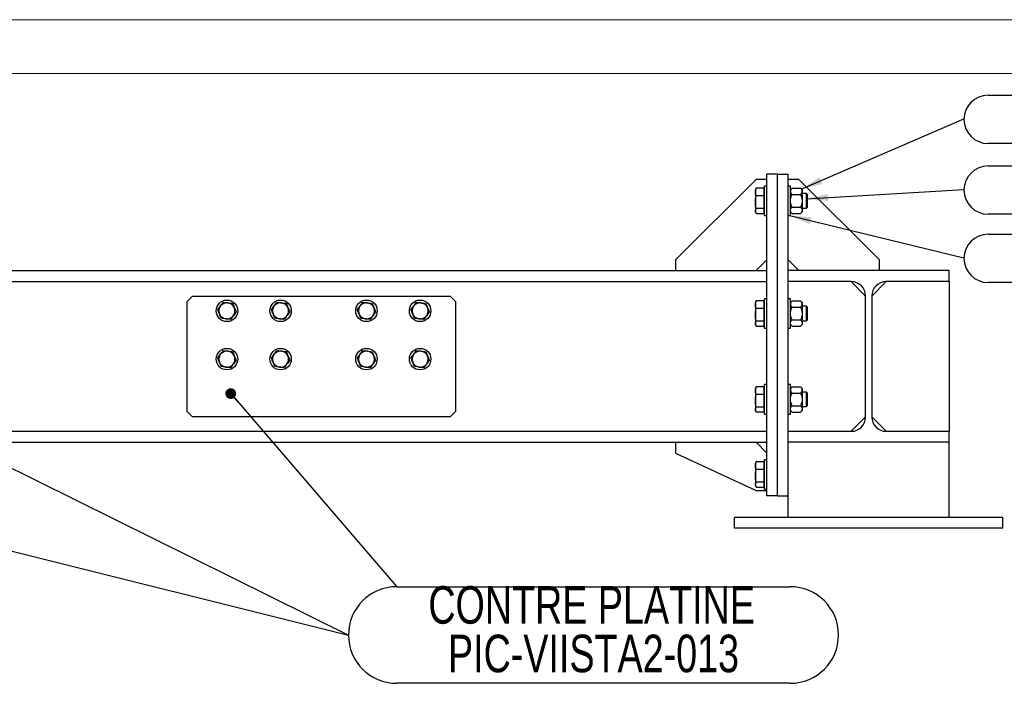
# Model space of a CAD drawing. Header units: millimetres. Extents: x 0 to 841, y 0 to 594.
# Tile 44 of 95: x 429 to 520, y 532 to 594. Entities that reach past the tile are written whole.
import ezdxf

# ---------------------------------------------------------------- set-up
doc = ezdxf.new("R2010")
doc.units = ezdxf.units.MM
doc.layers.add('NOTES', color=6, linetype='Continuous')
doc.layers.add('TRAIT-FORT', color=4, linetype='Continuous', lineweight=25)
doc.styles.add('SLDTEXTSTYLE0', font='TXT', dxfattribs={"width": 0.75})
doc.styles.add('SLDTEXTSTYLE8', font='TXT', dxfattribs={"width": 0.6875})
doc.dimstyles.new('SLDDIMSTYLE1', dxfattribs={"dimtxt": 0.18, "dimasz": 1, "dimexe": 0, "dimexo": 0.0625, "dimgap": 0, "dimtad": 0, "dimtih": 1, "dimtoh": 1, "dimdec": 0, "dimrnd": 1e-09, "dimzin": 0, "dimdsep": 46, "dimtxsty": 'Standard', "dimblk1": 'DOT', "dimblk2": 'DOT', "dimsah": 1, "dimcen": 0.09, "dimadec": 0, "dimazin": 0, "dimtfac": 1, "dimtdec": 0, "dimtofl": 0, "dimtmove": 0, "dimatfit": 3, "dimldrblk": 'DOT', "dimfxl": 1, "dimfrac": 2, "dimtolj": 1, "dimtzin": 0, "dimarcsym": 0})
doc.dimstyles.new('SLDDIMSTYLE2', dxfattribs={"dimtxt": 0.18, "dimasz": 2, "dimexe": 0, "dimexo": 0.0625, "dimgap": 0, "dimtad": 0, "dimtih": 1, "dimtoh": 1, "dimdec": 0, "dimrnd": 1e-09, "dimzin": 0, "dimdsep": 46, "dimtxsty": 'Standard', "dimsah": 1, "dimcen": 0.09, "dimadec": 0, "dimazin": 0, "dimtfac": 2, "dimtdec": 0, "dimtofl": 0, "dimtmove": 0, "dimatfit": 3, "dimfxl": 1, "dimfrac": 2, "dimtolj": 1, "dimtzin": 0, "dimarcsym": 0})

# ---------------------------------------------------------------- blocks, each defined once
blk = doc.blocks.new('SW_NOTE_13')
at = {"layer": 'NOTES', "color": 0}
for p, q in [((0, 0), (36.663, 0)), ((36.663, -9.001), (0, -9.001))]:
    blk.add_line(p, q, dxfattribs=at)
for centre, start, end in [((0, -4.501), 90, 270), ((36.663, -4.501), 270, 90)]:
    blk.add_arc(centre, 4.501, start, end, dxfattribs=at)
at = {"layer": 'NOTES', "color": 0, "char_height": 3.5, "attachment_point": 2, "style": 'SLDTEXTSTYLE0'}
for s, insert in [('CONTRE PLATINE', (18.159, 0.056)), ('PIC-VIISTA2-013', (18.337, -4.47))]:
    blk.add_mtext(s, dxfattribs=dict(at, insert=insert))
blk = doc.blocks.new('_Dot')
at = {"color": 0, "linetype": 'ByBlock', "lineweight": -2}
blk.add_line((-0.5, 0), (-1, 0), dxfattribs=at)
at = {"color": 0, "linetype": 'ByBlock', "const_width": 0.5}
blk.add_lwpolyline([(-0.25, 0, 1), (0.25, 0, 1)], format="xyb", close=True, dxfattribs=at)
blk = doc.blocks.new('SW_NOTE_16')
at = {"layer": 'NOTES', "color": 0}
for p, q in [((2.25, 2.21), (34.523, 2.21)), ((34.523, -2.29), (2.25, -2.29))]:
    blk.add_line(p, q, dxfattribs=at)
for centre, start, end in [((2.25, -0.04), 90, 270), ((34.523, -0.04), 270, 90)]:
    blk.add_arc(centre, 2.25, start, end, dxfattribs=at)
at = {"layer": 'NOTES', "color": 0, "insert": (18.313, 2.045), "char_height": 3.5, "attachment_point": 2, "style": 'SLDTEXTSTYLE8'}
blk.add_mtext('ECROU H M 27', dxfattribs=at)
blk = doc.blocks.new('SW_NOTE_17')
at = {"layer": 'NOTES', "color": 0}
for p, q in [((2.25, 2.21), (36.608, 2.21)), ((36.608, -2.29), (2.25, -2.29))]:
    blk.add_line(p, q, dxfattribs=at)
for centre, start, end in [((2.25, -0.04), 90, 270), ((36.608, -0.04), 270, 90)]:
    blk.add_arc(centre, 2.25, start, end, dxfattribs=at)
at = {"layer": 'NOTES', "color": 0, "insert": (19.243, 2.04), "char_height": 3.5, "attachment_point": 2, "style": 'SLDTEXTSTYLE0'}
blk.add_mtext('RONDELLE M 27', dxfattribs=at)
blk = doc.blocks.new('SW_NOTE_18')
at = {"layer": 'NOTES', "color": 0}
for p, q in [((2.25, 2.21), (32.327, 2.21)), ((32.327, -2.29), (2.25, -2.29))]:
    blk.add_line(p, q, dxfattribs=at)
for centre, start, end in [((2.25, -0.04), 90, 270), ((32.327, -0.04), 270, 90)]:
    blk.add_arc(centre, 2.25, start, end, dxfattribs=at)
at = {"layer": 'NOTES', "color": 0, "insert": (17.329, 2.01), "char_height": 3.5, "attachment_point": 2, "style": 'SLDTEXTSTYLE0'}
blk.add_mtext('VIS H M27x80', dxfattribs=at)

msp = doc.modelspace()

# ---------------------------------------------------------------- linework, layer by layer
at = {"color": 7, "linetype": 'Continuous', "lineweight": 18}
for p, q in [((841, 594), (0, 594)), ((836, 589), (5, 589))]:
    msp.add_line(p, q, dxfattribs=at)
at = {"layer": 'TRAIT-FORT', "color": 4, "linetype": 'Continuous', "lineweight": 25}
for p, q in [((497.308, 579.12), (489.808, 571.62)), ((498.308, 579.12), (497.308, 579.12)), ((499.308, 579.62), (498.308, 579.62)), ((498.308, 549.62), (498.308, 579.62)), ((499.308, 579.62), (500.308, 579.62)), ((499.308, 549.62), (499.308, 579.62)), ((500.308, 570.62), (500.308, 579.62)), ((501.308, 579.12), (500.308, 579.12)), ((508.808, 571.62), (501.308, 579.12)), ((497.289, 578.23), (497.258, 578.145)), ((497.258, 578.145), (497.258, 577.934)), ((497.315, 578.294), (497.291, 578.229)), ((498.068, 578.294), (497.315, 578.294)), ((498.068, 577.574), (498.068, 578.294)), ((498.108, 578.07), (498.068, 578.07)), ((498.308, 578.495), (498.108, 578.495)), ((498.108, 575.745), (498.108, 578.495)), ((500.508, 578.495), (500.308, 578.495)), ((500.508, 575.745), (500.508, 578.495)), ((500.666, 578.304), (500.508, 578.145)), ((500.666, 578.304), (501.449, 578.304)), ((501.608, 578.145), (501.449, 578.304)), ((501.608, 578.145), (501.608, 578.008)), ((501.608, 578.008), (501.608, 577.12)), ((497.258, 577.934), (497.258, 576.987)), ((498.068, 577.574), (497.315, 577.574)), ((498.068, 576.4), (498.068, 577.574)), ((500.666, 577.712), (501.449, 577.712)), ((502.016, 577.795), (501.608, 577.795)), ((501.608, 577.12), (501.608, 576.232)), ((502.108, 577.703), (502.016, 577.795)), ((502.016, 577.379), (502.016, 577.795)), ((502.016, 576.445), (502.016, 577.379)), ((502.108, 576.537), (502.108, 577.703)), ((497.258, 576.987), (497.258, 576.173)), ((497.258, 576.173), (497.258, 576.095)), ((498.068, 576.4), (497.315, 576.4)), ((498.068, 575.947), (498.068, 576.4)), ((498.068, 576.17), (498.108, 576.17)), ((500.666, 576.528), (501.449, 576.528)), ((501.608, 576.445), (502.016, 576.445)), ((501.608, 576.232), (501.608, 576.095)), ((502.016, 576.445), (502.108, 576.537)), ((497.258, 576.095), (497.289, 576.011)), ((497.315, 575.947), (498.068, 575.947)), ((498.108, 575.745), (498.308, 575.745)), ((500.308, 575.745), (500.508, 575.745)), ((500.508, 576.095), (500.666, 575.937)), ((500.666, 575.937), (501.449, 575.937)), ((501.449, 575.937), (501.608, 576.095)), ((489.808, 571.62), (489.808, 570.62)), ((497.308, 570.62), (498.308, 571.62)), ((500.308, 571.62), (501.308, 570.62)), ((508.808, 570.62), (508.808, 571.62)), ((338.308, 570.62), (498.308, 570.62)), ((500.308, 569.595), (500.308, 570.62)), ((515.308, 570.62), (500.308, 570.62)), ((515.308, 569.595), (515.308, 570.62)), ((338.308, 569.595), (498.308, 569.595)), ((506.17, 569.595), (500.308, 569.595)), ((500.308, 555.645), (500.308, 569.595)), ((507.52, 568.245), (506.17, 569.595)), ((508.095, 568.245), (509.445, 569.595)), ((515.308, 569.595), (509.445, 569.595)), ((515.308, 569.595), (515.308, 555.645)), ((444.808, 568.245), (444.308, 567.745)), ((444.808, 568.245), (468.808, 568.245)), ((469.308, 567.745), (468.808, 568.245)), ((498.308, 567.995), (498.108, 567.995)), ((498.108, 565.245), (498.108, 567.995)), ((500.508, 567.995), (500.308, 567.995)), ((500.508, 565.245), (500.508, 567.995)), ((507.52, 556.995), (507.52, 568.245)), ((508.095, 568.245), (508.095, 556.995)), ((444.308, 557.495), (444.308, 567.745)), ((469.308, 567.745), (469.308, 557.495)), ((497.289, 567.73), (497.258, 567.645)), ((497.258, 567.645), (497.258, 567.434)), ((497.258, 567.434), (497.258, 566.487)), ((497.315, 567.794), (497.291, 567.729)), ((498.068, 567.794), (497.315, 567.794)), ((498.068, 567.074), (497.315, 567.074)), ((498.068, 567.074), (498.068, 567.794)), ((498.108, 567.57), (498.068, 567.57)), ((498.068, 565.9), (498.068, 567.074)), ((500.666, 567.804), (500.508, 567.645)), ((500.666, 567.804), (501.449, 567.804)), ((500.666, 567.212), (501.449, 567.212)), ((501.608, 567.645), (501.449, 567.804)), ((501.608, 567.645), (501.608, 567.508)), ((501.608, 567.508), (501.608, 566.62)), ((502.016, 567.295), (501.608, 567.295)), ((502.108, 567.203), (502.016, 567.295)), ((502.016, 566.879), (502.016, 567.295)), ((502.108, 566.037), (502.108, 567.203)), ((497.258, 566.487), (497.258, 565.673)), ((501.608, 566.62), (501.608, 565.732)), ((502.016, 565.945), (502.016, 566.879)), ((497.258, 565.673), (497.258, 565.595)), ((497.258, 565.595), (497.289, 565.511)), ((498.068, 565.9), (497.315, 565.9)), ((497.315, 565.447), (498.068, 565.447)), ((498.068, 565.447), (498.068, 565.9)), ((498.068, 565.67), (498.108, 565.67)), ((498.108, 565.245), (498.308, 565.245)), ((500.308, 565.245), (500.508, 565.245)), ((500.508, 565.595), (500.666, 565.437)), ((500.666, 566.028), (501.449, 566.028)), ((500.666, 565.437), (501.449, 565.437)), ((501.449, 565.437), (501.608, 565.595)), ((501.608, 565.945), (502.016, 565.945)), ((501.608, 565.732), (501.608, 565.595)), ((502.016, 565.945), (502.108, 566.037)), ((497.289, 559.73), (497.258, 559.645)), ((497.258, 559.645), (497.258, 559.434)), ((497.315, 559.794), (497.291, 559.729)), ((498.068, 559.794), (497.315, 559.794)), ((498.068, 559.074), (498.068, 559.794)), ((498.308, 559.995), (498.108, 559.995)), ((498.108, 557.245), (498.108, 559.995)), ((500.508, 559.995), (500.308, 559.995)), ((500.508, 557.245), (500.508, 559.995)), ((500.666, 559.804), (500.508, 559.645)), ((500.666, 559.804), (501.449, 559.804)), ((501.608, 559.645), (501.449, 559.804)), ((501.608, 559.645), (501.608, 559.508)), ((497.258, 559.434), (497.258, 558.487)), ((498.068, 559.074), (497.315, 559.074)), ((498.108, 559.57), (498.068, 559.57)), ((498.068, 557.9), (498.068, 559.074)), ((500.666, 559.212), (501.449, 559.212)), ((501.608, 559.508), (501.608, 558.62)), ((502.016, 559.295), (501.608, 559.295)), ((502.108, 559.203), (502.016, 559.295)), ((502.016, 558.879), (502.016, 559.295)), ((502.016, 557.945), (502.016, 558.879)), ((502.108, 558.037), (502.108, 559.203)), ((497.258, 558.487), (497.258, 557.673)), ((498.068, 557.9), (497.315, 557.9)), ((498.068, 557.447), (498.068, 557.9)), ((500.666, 558.028), (501.449, 558.028)), ((501.608, 558.62), (501.608, 557.732)), ((501.608, 557.945), (502.016, 557.945)), ((502.016, 557.945), (502.108, 558.037)), ((444.308, 557.495), (444.808, 556.995)), ((468.808, 556.995), (444.808, 556.995)), ((468.808, 556.995), (469.308, 557.495)), ((497.258, 557.673), (497.258, 557.595)), ((497.258, 557.595), (497.289, 557.511)), ((497.315, 557.447), (498.068, 557.447)), ((498.068, 557.67), (498.108, 557.67)), ((498.108, 557.245), (498.308, 557.245)), ((500.308, 557.245), (500.508, 557.245)), ((500.508, 557.595), (500.666, 557.437)), ((500.666, 557.437), (501.449, 557.437)), ((501.449, 557.437), (501.608, 557.595)), ((501.608, 557.732), (501.608, 557.595)), ((506.17, 555.645), (507.52, 556.995)), ((509.445, 555.645), (508.095, 556.995)), ((338.308, 555.645), (498.308, 555.645)), ((500.308, 554.62), (500.308, 555.645)), ((500.308, 555.645), (506.17, 555.645)), ((509.445, 555.645), (515.308, 555.645)), ((515.308, 554.62), (515.308, 555.645)), ((338.308, 554.62), (498.308, 554.62)), ((489.808, 554.62), (489.808, 553.62)), ((498.308, 553.62), (497.308, 554.62)), ((515.308, 554.62), (500.308, 554.62)), ((500.308, 549.62), (500.308, 554.62)), ((515.308, 547.62), (515.308, 554.62)), ((489.808, 553.62), (497.308, 550.12)), ((497.289, 552.73), (497.258, 552.645)), ((497.258, 552.645), (497.258, 552.434)), ((497.258, 552.434), (497.258, 551.487)), ((497.315, 552.794), (497.291, 552.729)), ((498.068, 552.794), (497.315, 552.794)), ((498.068, 552.074), (498.068, 552.794)), ((498.108, 552.57), (498.068, 552.57)), ((498.308, 552.995), (498.108, 552.995)), ((498.108, 550.245), (498.108, 552.995)), ((497.258, 551.487), (497.258, 550.673)), ((498.068, 552.074), (497.315, 552.074)), ((498.068, 550.9), (498.068, 552.074)), ((497.258, 550.673), (497.258, 550.595)), ((497.258, 550.595), (497.289, 550.511)), ((498.068, 550.9), (497.315, 550.9)), ((498.068, 550.447), (498.068, 550.9)), ((498.068, 550.67), (498.108, 550.67)), ((497.308, 550.12), (498.308, 550.12)), ((497.315, 550.447), (498.068, 550.447)), ((498.108, 550.245), (498.308, 550.245)), ((499.308, 549.62), (498.308, 549.62)), ((499.308, 549.62), (500.308, 549.62)), ((500.308, 547.62), (500.308, 549.62)), ((495.308, 546.62), (495.308, 547.62)), ((520.308, 547.62), (495.308, 547.62)), ((520.308, 546.62), (520.308, 547.62)), ((520.308, 546.62), (495.308, 546.62))]:
    msp.add_line(p, q, dxfattribs=at)
for centre in [(448.011, 566.87), (453.011, 566.87), (461.011, 566.87), (466.011, 566.87), (448.011, 562.37), (453.011, 562.37), (461.011, 562.37), (466.011, 562.37)]:
    msp.add_circle(centre, 1, dxfattribs=at)
for centre, radius, start, end in [((506.17, 568.245), 1.35, 0, 90), ((509.445, 568.245), 1.35, 90, 180), ((448.011, 566.87), 0.75, 142.56878, 202.56878), ((448.011, 566.87), 0.75, 82.56878, 142.56878), ((448.011, 566.87), 0.75, 22.56878, 82.56878), ((448.011, 566.87), 0.75, 322.56878, 22.56878), ((453.011, 566.87), 0.75, 142.56878, 202.56878), ((453.011, 566.87), 0.75, 82.56878, 142.56878), ((453.011, 566.87), 0.75, 22.56878, 82.56878), ((453.011, 566.87), 0.75, 322.56878, 22.56878), ((461.011, 566.87), 0.75, 142.56878, 202.56878), ((461.011, 566.87), 0.75, 82.56878, 142.56878), ((461.011, 566.87), 0.75, 22.56878, 82.56878), ((461.011, 566.87), 0.75, 322.56878, 22.56878), ((466.011, 566.87), 0.75, 142.56878, 202.56878), ((466.011, 566.87), 0.75, 82.56878, 142.56878), ((466.011, 566.87), 0.75, 22.56878, 82.56878), ((466.011, 566.87), 0.75, 322.56878, 22.56878), ((448.011, 566.87), 0.75, 202.56878, 262.56878), ((448.011, 566.87), 0.75, 262.56878, 322.56878), ((453.011, 566.87), 0.75, 202.56878, 262.56878), ((453.011, 566.87), 0.75, 262.56878, 322.56878), ((461.011, 566.87), 0.75, 202.56878, 262.56878), ((461.011, 566.87), 0.75, 262.56878, 322.56878), ((466.011, 566.87), 0.75, 202.56878, 262.56878), ((466.011, 566.87), 0.75, 262.56878, 322.56878), ((448.011, 562.37), 0.75, 142.56878, 202.56878), ((448.011, 562.37), 0.75, 82.56878, 142.56878), ((448.011, 562.37), 0.75, 22.56878, 82.56878), ((448.011, 562.37), 0.75, 322.56878, 22.56878), ((453.011, 562.37), 0.75, 142.56878, 202.56878), ((453.011, 562.37), 0.75, 82.56878, 142.56878), ((453.011, 562.37), 0.75, 22.56878, 82.56878), ((453.011, 562.37), 0.75, 322.56878, 22.56878), ((461.011, 562.37), 0.75, 142.56878, 202.56878), ((461.011, 562.37), 0.75, 82.56878, 142.56878), ((461.011, 562.37), 0.75, 22.56878, 82.56878), ((461.011, 562.37), 0.75, 322.56878, 22.56878), ((466.011, 562.37), 0.75, 142.56878, 202.56878), ((466.011, 562.37), 0.75, 82.56878, 142.56878), ((466.011, 562.37), 0.75, 22.56878, 82.56878), ((466.011, 562.37), 0.75, 322.56878, 22.56878), ((448.011, 562.37), 0.75, 202.56878, 262.56878), ((448.011, 562.37), 0.75, 262.56878, 322.56878), ((453.011, 562.37), 0.75, 202.56878, 262.56878), ((453.011, 562.37), 0.75, 262.56878, 322.56878), ((461.011, 562.37), 0.75, 202.56878, 262.56878), ((461.011, 562.37), 0.75, 262.56878, 322.56878), ((466.011, 562.37), 0.75, 202.56878, 262.56878), ((466.011, 562.37), 0.75, 262.56878, 322.56878), ((506.17, 556.995), 1.35, 270, 0), ((509.445, 556.995), 1.35, 180, 270)]:
    msp.add_arc(centre, radius, start, end, dxfattribs=at)
for points, knots in [([(497.258, 577.934), (497.261, 577.994), (497.266, 578.115), (497.299, 578.234), (497.315, 578.294)], [0, 0, 0, 0, 0.4977806, 1, 1, 1, 1]), ([(500.666, 578.304), (500.629, 578.263), (500.573, 578.202), (500.527, 578.114), (500.51, 578.056), (500.508, 578.02), (500.508, 578.008)], [0, 0, 0, 0, 0.432045, 0.654349, 0.879653, 1, 1, 1, 1]), ([(500.508, 578.008), (500.51, 577.982), (500.515, 577.93), (500.55, 577.854), (500.6, 577.781), (500.644, 577.735), (500.666, 577.712)], [0, 0, 0, 0, 0.249578, 0.504364, 0.751047, 1, 1, 1, 1]), ([(501.608, 578.008), (501.605, 578.034), (501.601, 578.086), (501.566, 578.161), (501.515, 578.234), (501.471, 578.281), (501.449, 578.304)], [0, 0, 0, 0, 0.249578, 0.504364, 0.751047, 1, 1, 1, 1]), ([(501.449, 577.712), (501.486, 577.752), (501.543, 577.814), (501.589, 577.902), (501.606, 577.96), (501.607, 577.995), (501.608, 578.008)], [0, 0, 0, 0, 0.432045, 0.654349, 0.879653, 1, 1, 1, 1]), ([(497.315, 577.574), (497.299, 577.633), (497.266, 577.752), (497.261, 577.873), (497.258, 577.934)], [0, 0, 0, 0, 0.498113, 1, 1, 1, 1]), ([(497.258, 576.987), (497.261, 577.085), (497.266, 577.282), (497.299, 577.476), (497.315, 577.574)], [0, 0, 0, 0, 0.4977806, 1, 1, 1, 1]), ([(500.508, 577.12), (500.511, 577.184), (500.519, 577.314), (500.575, 577.514), (500.634, 577.643), (500.666, 577.712)], [0, 0, 0, 0, 0.309937, 0.629435, 1, 1, 1, 1]), ([(500.666, 576.528), (500.645, 576.572), (500.593, 576.682), (500.532, 576.868), (500.509, 577.025), (500.508, 577.11), (500.508, 577.12)], [0, 0, 0, 0, 0.235467, 0.587877, 0.950937, 1, 1, 1, 1]), ([(501.449, 577.712), (501.481, 577.643), (501.54, 577.515), (501.596, 577.316), (501.604, 577.186), (501.608, 577.12)], [0, 0, 0, 0, 0.370568, 0.681076, 1, 1, 1, 1]), ([(501.608, 577.12), (501.608, 577.11), (501.607, 577.028), (501.584, 576.871), (501.523, 576.684), (501.47, 576.572), (501.449, 576.528)], [0, 0, 0, 0, 0.049062, 0.400448, 0.764537, 1, 1, 1, 1]), ([(497.315, 576.4), (497.299, 576.497), (497.266, 576.691), (497.261, 576.888), (497.258, 576.987)], [0, 0, 0, 0, 0.498113, 1, 1, 1, 1]), ([(497.258, 576.173), (497.261, 576.211), (497.266, 576.287), (497.299, 576.362), (497.315, 576.4)], [0, 0, 0, 0, 0.497781, 1, 1, 1, 1]), ([(497.315, 575.947), (497.299, 575.984), (497.266, 576.059), (497.261, 576.135), (497.258, 576.173)], [0, 0, 0, 0, 0.498113, 1, 1, 1, 1]), ([(500.508, 576.232), (500.51, 576.258), (500.515, 576.31), (500.55, 576.386), (500.6, 576.459), (500.644, 576.505), (500.666, 576.528)], [0, 0, 0, 0, 0.249578, 0.504364, 0.751047, 1, 1, 1, 1]), ([(500.666, 575.937), (500.629, 575.977), (500.573, 576.039), (500.527, 576.126), (500.51, 576.184), (500.508, 576.22), (500.508, 576.232)], [0, 0, 0, 0, 0.4320452, 0.654349, 0.879653, 1, 1, 1, 1]), ([(501.449, 576.528), (501.486, 576.488), (501.543, 576.426), (501.589, 576.339), (501.606, 576.28), (501.607, 576.245), (501.608, 576.232)], [0, 0, 0, 0, 0.4320452, 0.654349, 0.879653, 1, 1, 1, 1]), ([(501.608, 576.232), (501.605, 576.207), (501.601, 576.155), (501.566, 576.079), (501.515, 576.006), (501.471, 575.96), (501.449, 575.937)], [0, 0, 0, 0, 0.249578, 0.504364, 0.751047, 1, 1, 1, 1]), ([(447.153, 566.982), (447.195, 567.038), (447.282, 567.151), (447.371, 567.267), (447.416, 567.326)], [0, 0, 0, 0, 0.495458, 1, 1, 1, 1]), ([(447.319, 566.582), (447.291, 566.649), (447.235, 566.785), (447.18, 566.916), (447.153, 566.982)], [0, 0, 0, 0, 0.494511, 1, 1, 1, 1]), ([(447.416, 567.326), (447.46, 567.384), (447.549, 567.5), (447.635, 567.613), (447.679, 567.67)], [0, 0, 0, 0, 0.494511, 1, 1, 1, 1]), ([(447.679, 567.67), (447.749, 567.661), (447.89, 567.642), (448.035, 567.623), (448.108, 567.614)], [0, 0, 0, 0, 0.495458, 1, 1, 1, 1]), ([(448.108, 567.614), (448.18, 567.604), (448.326, 567.585), (448.467, 567.567), (448.538, 567.558)], [0, 0, 0, 0, 0.494511, 1, 1, 1, 1]), ([(448.538, 567.558), (448.565, 567.493), (448.619, 567.362), (448.676, 567.226), (448.704, 567.158)], [0, 0, 0, 0, 0.495458, 1, 1, 1, 1]), ([(448.704, 567.158), (448.732, 567.091), (448.788, 566.956), (448.843, 566.824), (448.87, 566.758)], [0, 0, 0, 0, 0.494511, 1, 1, 1, 1]), ([(452.153, 566.982), (452.195, 567.038), (452.282, 567.151), (452.371, 567.267), (452.416, 567.326)], [0, 0, 0, 0, 0.495458, 1, 1, 1, 1]), ([(452.319, 566.582), (452.291, 566.649), (452.235, 566.785), (452.18, 566.916), (452.153, 566.982)], [0, 0, 0, 0, 0.494511, 1, 1, 1, 1]), ([(452.416, 567.326), (452.46, 567.384), (452.549, 567.5), (452.635, 567.613), (452.679, 567.67)], [0, 0, 0, 0, 0.494511, 1, 1, 1, 1]), ([(452.679, 567.67), (452.749, 567.661), (452.89, 567.642), (453.035, 567.623), (453.108, 567.614)], [0, 0, 0, 0, 0.495458, 1, 1, 1, 1]), ([(453.108, 567.614), (453.18, 567.604), (453.326, 567.585), (453.467, 567.567), (453.538, 567.558)], [0, 0, 0, 0, 0.494511, 1, 1, 1, 1]), ([(453.538, 567.558), (453.565, 567.493), (453.619, 567.362), (453.676, 567.226), (453.704, 567.158)], [0, 0, 0, 0, 0.495458, 1, 1, 1, 1]), ([(453.704, 567.158), (453.732, 567.091), (453.788, 566.956), (453.843, 566.824), (453.87, 566.758)], [0, 0, 0, 0, 0.494511, 1, 1, 1, 1]), ([(460.153, 566.982), (460.195, 567.038), (460.282, 567.151), (460.371, 567.267), (460.416, 567.326)], [0, 0, 0, 0, 0.495458, 1, 1, 1, 1]), ([(460.319, 566.582), (460.291, 566.649), (460.235, 566.785), (460.18, 566.916), (460.153, 566.982)], [0, 0, 0, 0, 0.494511, 1, 1, 1, 1]), ([(460.416, 567.326), (460.46, 567.384), (460.549, 567.5), (460.635, 567.613), (460.679, 567.67)], [0, 0, 0, 0, 0.494511, 1, 1, 1, 1]), ([(460.679, 567.67), (460.749, 567.661), (460.89, 567.642), (461.035, 567.623), (461.108, 567.614)], [0, 0, 0, 0, 0.495458, 1, 1, 1, 1]), ([(461.108, 567.614), (461.18, 567.604), (461.326, 567.585), (461.467, 567.567), (461.538, 567.558)], [0, 0, 0, 0, 0.494511, 1, 1, 1, 1]), ([(461.538, 567.558), (461.565, 567.493), (461.619, 567.362), (461.676, 567.226), (461.704, 567.158)], [0, 0, 0, 0, 0.495458, 1, 1, 1, 1]), ([(461.704, 567.158), (461.732, 567.091), (461.788, 566.956), (461.843, 566.824), (461.87, 566.758)], [0, 0, 0, 0, 0.494511, 1, 1, 1, 1]), ([(465.153, 566.982), (465.195, 567.038), (465.282, 567.151), (465.371, 567.267), (465.416, 567.326)], [0, 0, 0, 0, 0.495458, 1, 1, 1, 1]), ([(465.319, 566.582), (465.291, 566.649), (465.235, 566.785), (465.18, 566.916), (465.153, 566.982)], [0, 0, 0, 0, 0.494511, 1, 1, 1, 1]), ([(465.416, 567.326), (465.46, 567.384), (465.549, 567.5), (465.635, 567.613), (465.679, 567.67)], [0, 0, 0, 0, 0.494511, 1, 1, 1, 1]), ([(465.679, 567.67), (465.749, 567.661), (465.89, 567.642), (466.035, 567.623), (466.108, 567.614)], [0, 0, 0, 0, 0.495458, 1, 1, 1, 1]), ([(466.108, 567.614), (466.18, 567.604), (466.326, 567.585), (466.467, 567.567), (466.538, 567.558)], [0, 0, 0, 0, 0.494511, 1, 1, 1, 1]), ([(466.538, 567.558), (466.565, 567.493), (466.619, 567.362), (466.676, 567.226), (466.704, 567.158)], [0, 0, 0, 0, 0.495458, 1, 1, 1, 1]), ([(466.704, 567.158), (466.732, 567.091), (466.788, 566.956), (466.843, 566.824), (466.87, 566.758)], [0, 0, 0, 0, 0.494511, 1, 1, 1, 1]), ([(497.258, 567.434), (497.261, 567.494), (497.266, 567.615), (497.299, 567.734), (497.315, 567.794)], [0, 0, 0, 0, 0.4977806, 1, 1, 1, 1]), ([(497.315, 567.074), (497.299, 567.133), (497.266, 567.252), (497.261, 567.373), (497.258, 567.434)], [0, 0, 0, 0, 0.498113, 1, 1, 1, 1]), ([(497.258, 566.487), (497.261, 566.585), (497.266, 566.782), (497.299, 566.976), (497.315, 567.074)], [0, 0, 0, 0, 0.4977806, 1, 1, 1, 1]), ([(500.666, 567.804), (500.629, 567.763), (500.573, 567.702), (500.527, 567.614), (500.51, 567.556), (500.508, 567.52), (500.508, 567.508)], [0, 0, 0, 0, 0.432045, 0.654349, 0.879653, 1, 1, 1, 1]), ([(500.508, 567.508), (500.51, 567.482), (500.515, 567.43), (500.55, 567.354), (500.6, 567.281), (500.644, 567.235), (500.666, 567.212)], [0, 0, 0, 0, 0.249578, 0.504364, 0.751047, 1, 1, 1, 1]), ([(500.508, 566.62), (500.511, 566.684), (500.519, 566.814), (500.575, 567.014), (500.634, 567.143), (500.666, 567.212)], [0, 0, 0, 0, 0.309937, 0.629435, 1, 1, 1, 1]), ([(501.608, 567.508), (501.605, 567.534), (501.601, 567.586), (501.566, 567.661), (501.515, 567.734), (501.471, 567.781), (501.449, 567.804)], [0, 0, 0, 0, 0.249578, 0.504364, 0.751047, 1, 1, 1, 1]), ([(501.449, 567.212), (501.486, 567.252), (501.543, 567.314), (501.589, 567.402), (501.606, 567.46), (501.607, 567.495), (501.608, 567.508)], [0, 0, 0, 0, 0.432045, 0.654349, 0.879653, 1, 1, 1, 1]), ([(501.449, 567.212), (501.481, 567.143), (501.54, 567.015), (501.596, 566.816), (501.604, 566.686), (501.608, 566.62)], [0, 0, 0, 0, 0.370568, 0.681076, 1, 1, 1, 1]), ([(447.485, 566.182), (447.458, 566.247), (447.404, 566.378), (447.347, 566.514), (447.319, 566.582)], [0, 0, 0, 0, 0.495458, 1, 1, 1, 1]), ([(447.914, 566.126), (447.843, 566.136), (447.697, 566.155), (447.556, 566.173), (447.485, 566.182)], [0, 0, 0, 0, 0.494511, 1, 1, 1, 1]), ([(448.344, 566.07), (448.274, 566.08), (448.133, 566.098), (447.988, 566.117), (447.914, 566.126)], [0, 0, 0, 0, 0.495458, 1, 1, 1, 1]), ([(448.607, 566.414), (448.563, 566.357), (448.474, 566.24), (448.387, 566.127), (448.344, 566.07)], [0, 0, 0, 0, 0.494511, 1, 1, 1, 1]), ([(448.87, 566.758), (448.827, 566.702), (448.741, 566.59), (448.652, 566.473), (448.607, 566.414)], [0, 0, 0, 0, 0.495458, 1, 1, 1, 1]), ([(452.485, 566.182), (452.458, 566.247), (452.404, 566.378), (452.347, 566.514), (452.319, 566.582)], [0, 0, 0, 0, 0.495458, 1, 1, 1, 1]), ([(452.914, 566.126), (452.843, 566.136), (452.697, 566.155), (452.556, 566.173), (452.485, 566.182)], [0, 0, 0, 0, 0.494511, 1, 1, 1, 1]), ([(453.344, 566.07), (453.274, 566.08), (453.133, 566.098), (452.988, 566.117), (452.914, 566.126)], [0, 0, 0, 0, 0.495458, 1, 1, 1, 1]), ([(453.607, 566.414), (453.563, 566.357), (453.474, 566.24), (453.387, 566.127), (453.344, 566.07)], [0, 0, 0, 0, 0.494511, 1, 1, 1, 1]), ([(453.87, 566.758), (453.827, 566.702), (453.741, 566.59), (453.652, 566.473), (453.607, 566.414)], [0, 0, 0, 0, 0.495458, 1, 1, 1, 1]), ([(460.485, 566.182), (460.458, 566.247), (460.404, 566.378), (460.347, 566.514), (460.319, 566.582)], [0, 0, 0, 0, 0.495458, 1, 1, 1, 1]), ([(460.914, 566.126), (460.843, 566.136), (460.697, 566.155), (460.556, 566.173), (460.485, 566.182)], [0, 0, 0, 0, 0.494511, 1, 1, 1, 1]), ([(461.344, 566.07), (461.274, 566.08), (461.133, 566.098), (460.988, 566.117), (460.914, 566.126)], [0, 0, 0, 0, 0.495458, 1, 1, 1, 1]), ([(461.607, 566.414), (461.563, 566.357), (461.474, 566.24), (461.387, 566.127), (461.344, 566.07)], [0, 0, 0, 0, 0.494511, 1, 1, 1, 1]), ([(461.87, 566.758), (461.827, 566.702), (461.741, 566.59), (461.652, 566.473), (461.607, 566.414)], [0, 0, 0, 0, 0.495458, 1, 1, 1, 1]), ([(465.485, 566.182), (465.458, 566.247), (465.404, 566.378), (465.347, 566.514), (465.319, 566.582)], [0, 0, 0, 0, 0.495458, 1, 1, 1, 1]), ([(465.914, 566.126), (465.843, 566.136), (465.697, 566.155), (465.556, 566.173), (465.485, 566.182)], [0, 0, 0, 0, 0.494511, 1, 1, 1, 1]), ([(466.344, 566.07), (466.274, 566.08), (466.133, 566.098), (465.988, 566.117), (465.914, 566.126)], [0, 0, 0, 0, 0.495458, 1, 1, 1, 1]), ([(466.607, 566.414), (466.563, 566.357), (466.474, 566.24), (466.387, 566.127), (466.344, 566.07)], [0, 0, 0, 0, 0.494511, 1, 1, 1, 1]), ([(466.87, 566.758), (466.827, 566.702), (466.741, 566.59), (466.652, 566.473), (466.607, 566.414)], [0, 0, 0, 0, 0.495458, 1, 1, 1, 1]), ([(497.315, 565.9), (497.299, 565.997), (497.266, 566.191), (497.261, 566.388), (497.258, 566.487)], [0, 0, 0, 0, 0.498113, 1, 1, 1, 1]), ([(500.666, 566.028), (500.645, 566.072), (500.593, 566.182), (500.532, 566.368), (500.509, 566.525), (500.508, 566.61), (500.508, 566.62)], [0, 0, 0, 0, 0.235467, 0.587877, 0.950937, 1, 1, 1, 1]), ([(501.608, 566.62), (501.608, 566.61), (501.607, 566.528), (501.584, 566.371), (501.523, 566.184), (501.47, 566.072), (501.449, 566.028)], [0, 0, 0, 0, 0.049062, 0.400448, 0.764537, 1, 1, 1, 1]), ([(497.258, 565.673), (497.261, 565.711), (497.266, 565.787), (497.299, 565.862), (497.315, 565.9)], [0, 0, 0, 0, 0.497781, 1, 1, 1, 1]), ([(497.315, 565.447), (497.299, 565.484), (497.266, 565.559), (497.261, 565.635), (497.258, 565.673)], [0, 0, 0, 0, 0.498113, 1, 1, 1, 1]), ([(500.508, 565.732), (500.51, 565.758), (500.515, 565.81), (500.55, 565.886), (500.6, 565.959), (500.644, 566.005), (500.666, 566.028)], [0, 0, 0, 0, 0.249578, 0.504364, 0.751047, 1, 1, 1, 1]), ([(500.666, 565.437), (500.629, 565.477), (500.573, 565.539), (500.527, 565.626), (500.51, 565.684), (500.508, 565.72), (500.508, 565.732)], [0, 0, 0, 0, 0.4320452, 0.654349, 0.879653, 1, 1, 1, 1]), ([(501.449, 566.028), (501.486, 565.988), (501.543, 565.926), (501.589, 565.839), (501.606, 565.78), (501.607, 565.745), (501.608, 565.732)], [0, 0, 0, 0, 0.4320452, 0.654349, 0.879653, 1, 1, 1, 1]), ([(501.608, 565.732), (501.605, 565.707), (501.601, 565.655), (501.566, 565.579), (501.515, 565.506), (501.471, 565.46), (501.449, 565.437)], [0, 0, 0, 0, 0.249578, 0.504364, 0.751047, 1, 1, 1, 1]), ([(447.153, 562.482), (447.195, 562.538), (447.282, 562.651), (447.371, 562.767), (447.416, 562.826)], [0, 0, 0, 0, 0.495458, 1, 1, 1, 1]), ([(447.319, 562.082), (447.291, 562.149), (447.235, 562.285), (447.18, 562.416), (447.153, 562.482)], [0, 0, 0, 0, 0.494511, 1, 1, 1, 1]), ([(447.416, 562.826), (447.46, 562.884), (447.549, 563), (447.635, 563.113), (447.679, 563.17)], [0, 0, 0, 0, 0.494511, 1, 1, 1, 1]), ([(447.679, 563.17), (447.749, 563.161), (447.89, 563.142), (448.035, 563.123), (448.108, 563.114)], [0, 0, 0, 0, 0.495458, 1, 1, 1, 1]), ([(448.108, 563.114), (448.18, 563.104), (448.326, 563.085), (448.467, 563.067), (448.538, 563.058)], [0, 0, 0, 0, 0.494511, 1, 1, 1, 1]), ([(448.538, 563.058), (448.565, 562.993), (448.619, 562.862), (448.676, 562.726), (448.704, 562.658)], [0, 0, 0, 0, 0.495458, 1, 1, 1, 1]), ([(448.704, 562.658), (448.732, 562.591), (448.788, 562.456), (448.843, 562.324), (448.87, 562.258)], [0, 0, 0, 0, 0.494511, 1, 1, 1, 1]), ([(452.153, 562.482), (452.195, 562.538), (452.282, 562.651), (452.371, 562.767), (452.416, 562.826)], [0, 0, 0, 0, 0.495458, 1, 1, 1, 1]), ([(452.319, 562.082), (452.291, 562.149), (452.235, 562.285), (452.18, 562.416), (452.153, 562.482)], [0, 0, 0, 0, 0.494511, 1, 1, 1, 1]), ([(452.416, 562.826), (452.46, 562.884), (452.549, 563), (452.635, 563.113), (452.679, 563.17)], [0, 0, 0, 0, 0.494511, 1, 1, 1, 1]), ([(452.679, 563.17), (452.749, 563.161), (452.89, 563.142), (453.035, 563.123), (453.108, 563.114)], [0, 0, 0, 0, 0.495458, 1, 1, 1, 1]), ([(453.108, 563.114), (453.18, 563.104), (453.326, 563.085), (453.467, 563.067), (453.538, 563.058)], [0, 0, 0, 0, 0.494511, 1, 1, 1, 1]), ([(453.538, 563.058), (453.565, 562.993), (453.619, 562.862), (453.676, 562.726), (453.704, 562.658)], [0, 0, 0, 0, 0.495458, 1, 1, 1, 1]), ([(453.704, 562.658), (453.732, 562.591), (453.788, 562.456), (453.843, 562.324), (453.87, 562.258)], [0, 0, 0, 0, 0.494511, 1, 1, 1, 1]), ([(460.153, 562.482), (460.195, 562.538), (460.282, 562.651), (460.371, 562.767), (460.416, 562.826)], [0, 0, 0, 0, 0.495458, 1, 1, 1, 1]), ([(460.319, 562.082), (460.291, 562.149), (460.235, 562.285), (460.18, 562.416), (460.153, 562.482)], [0, 0, 0, 0, 0.494511, 1, 1, 1, 1]), ([(460.416, 562.826), (460.46, 562.884), (460.549, 563), (460.635, 563.113), (460.679, 563.17)], [0, 0, 0, 0, 0.494511, 1, 1, 1, 1]), ([(460.679, 563.17), (460.749, 563.161), (460.89, 563.142), (461.035, 563.123), (461.108, 563.114)], [0, 0, 0, 0, 0.495458, 1, 1, 1, 1]), ([(461.108, 563.114), (461.18, 563.104), (461.326, 563.085), (461.467, 563.067), (461.538, 563.058)], [0, 0, 0, 0, 0.494511, 1, 1, 1, 1]), ([(461.538, 563.058), (461.565, 562.993), (461.619, 562.862), (461.676, 562.726), (461.704, 562.658)], [0, 0, 0, 0, 0.495458, 1, 1, 1, 1]), ([(461.704, 562.658), (461.732, 562.591), (461.788, 562.456), (461.843, 562.324), (461.87, 562.258)], [0, 0, 0, 0, 0.494511, 1, 1, 1, 1]), ([(465.153, 562.482), (465.195, 562.538), (465.282, 562.651), (465.371, 562.767), (465.416, 562.826)], [0, 0, 0, 0, 0.495458, 1, 1, 1, 1]), ([(465.319, 562.082), (465.291, 562.149), (465.235, 562.285), (465.18, 562.416), (465.153, 562.482)], [0, 0, 0, 0, 0.494511, 1, 1, 1, 1]), ([(465.416, 562.826), (465.46, 562.884), (465.549, 563), (465.635, 563.113), (465.679, 563.17)], [0, 0, 0, 0, 0.494511, 1, 1, 1, 1]), ([(465.679, 563.17), (465.749, 563.161), (465.89, 563.142), (466.035, 563.123), (466.108, 563.114)], [0, 0, 0, 0, 0.495458, 1, 1, 1, 1]), ([(466.108, 563.114), (466.18, 563.104), (466.326, 563.085), (466.467, 563.067), (466.538, 563.058)], [0, 0, 0, 0, 0.494511, 1, 1, 1, 1]), ([(466.538, 563.058), (466.565, 562.993), (466.619, 562.862), (466.676, 562.726), (466.704, 562.658)], [0, 0, 0, 0, 0.495458, 1, 1, 1, 1]), ([(466.704, 562.658), (466.732, 562.591), (466.788, 562.456), (466.843, 562.324), (466.87, 562.258)], [0, 0, 0, 0, 0.494511, 1, 1, 1, 1]), ([(447.485, 561.682), (447.458, 561.747), (447.404, 561.878), (447.347, 562.014), (447.319, 562.082)], [0, 0, 0, 0, 0.495458, 1, 1, 1, 1]), ([(447.914, 561.626), (447.843, 561.636), (447.697, 561.655), (447.556, 561.673), (447.485, 561.682)], [0, 0, 0, 0, 0.494511, 1, 1, 1, 1]), ([(448.344, 561.57), (448.274, 561.58), (448.133, 561.598), (447.988, 561.617), (447.914, 561.626)], [0, 0, 0, 0, 0.495458, 1, 1, 1, 1]), ([(448.607, 561.914), (448.563, 561.857), (448.474, 561.74), (448.387, 561.627), (448.344, 561.57)], [0, 0, 0, 0, 0.494511, 1, 1, 1, 1]), ([(448.87, 562.258), (448.827, 562.202), (448.741, 562.09), (448.652, 561.973), (448.607, 561.914)], [0, 0, 0, 0, 0.495458, 1, 1, 1, 1]), ([(452.485, 561.682), (452.458, 561.747), (452.404, 561.878), (452.347, 562.014), (452.319, 562.082)], [0, 0, 0, 0, 0.495458, 1, 1, 1, 1]), ([(452.914, 561.626), (452.843, 561.636), (452.697, 561.655), (452.556, 561.673), (452.485, 561.682)], [0, 0, 0, 0, 0.494511, 1, 1, 1, 1]), ([(453.344, 561.57), (453.274, 561.58), (453.133, 561.598), (452.988, 561.617), (452.914, 561.626)], [0, 0, 0, 0, 0.495458, 1, 1, 1, 1]), ([(453.607, 561.914), (453.563, 561.857), (453.474, 561.74), (453.387, 561.627), (453.344, 561.57)], [0, 0, 0, 0, 0.494511, 1, 1, 1, 1]), ([(453.87, 562.258), (453.827, 562.202), (453.741, 562.09), (453.652, 561.973), (453.607, 561.914)], [0, 0, 0, 0, 0.495458, 1, 1, 1, 1]), ([(460.485, 561.682), (460.458, 561.747), (460.404, 561.878), (460.347, 562.014), (460.319, 562.082)], [0, 0, 0, 0, 0.495458, 1, 1, 1, 1]), ([(460.914, 561.626), (460.843, 561.636), (460.697, 561.655), (460.556, 561.673), (460.485, 561.682)], [0, 0, 0, 0, 0.494511, 1, 1, 1, 1]), ([(461.344, 561.57), (461.274, 561.58), (461.133, 561.598), (460.988, 561.617), (460.914, 561.626)], [0, 0, 0, 0, 0.495458, 1, 1, 1, 1]), ([(461.607, 561.914), (461.563, 561.857), (461.474, 561.74), (461.387, 561.627), (461.344, 561.57)], [0, 0, 0, 0, 0.494511, 1, 1, 1, 1]), ([(461.87, 562.258), (461.827, 562.202), (461.741, 562.09), (461.652, 561.973), (461.607, 561.914)], [0, 0, 0, 0, 0.495458, 1, 1, 1, 1]), ([(465.485, 561.682), (465.458, 561.747), (465.404, 561.878), (465.347, 562.014), (465.319, 562.082)], [0, 0, 0, 0, 0.495458, 1, 1, 1, 1]), ([(465.914, 561.626), (465.843, 561.636), (465.697, 561.655), (465.556, 561.673), (465.485, 561.682)], [0, 0, 0, 0, 0.494511, 1, 1, 1, 1]), ([(466.344, 561.57), (466.274, 561.58), (466.133, 561.598), (465.988, 561.617), (465.914, 561.626)], [0, 0, 0, 0, 0.495458, 1, 1, 1, 1]), ([(466.607, 561.914), (466.563, 561.857), (466.474, 561.74), (466.387, 561.627), (466.344, 561.57)], [0, 0, 0, 0, 0.494511, 1, 1, 1, 1]), ([(466.87, 562.258), (466.827, 562.202), (466.741, 562.09), (466.652, 561.973), (466.607, 561.914)], [0, 0, 0, 0, 0.495458, 1, 1, 1, 1]), ([(497.258, 559.434), (497.261, 559.494), (497.266, 559.615), (497.299, 559.734), (497.315, 559.794)], [0, 0, 0, 0, 0.4977806, 1, 1, 1, 1]), ([(500.666, 559.804), (500.629, 559.763), (500.573, 559.702), (500.527, 559.614), (500.51, 559.556), (500.508, 559.52), (500.508, 559.508)], [0, 0, 0, 0, 0.432045, 0.654349, 0.879653, 1, 1, 1, 1]), ([(501.608, 559.508), (501.605, 559.534), (501.601, 559.586), (501.566, 559.661), (501.515, 559.734), (501.471, 559.781), (501.449, 559.804)], [0, 0, 0, 0, 0.249578, 0.504364, 0.751047, 1, 1, 1, 1]), ([(497.315, 559.074), (497.299, 559.133), (497.266, 559.252), (497.261, 559.373), (497.258, 559.434)], [0, 0, 0, 0, 0.498113, 1, 1, 1, 1]), ([(497.258, 558.487), (497.261, 558.585), (497.266, 558.782), (497.299, 558.976), (497.315, 559.074)], [0, 0, 0, 0, 0.4977806, 1, 1, 1, 1]), ([(500.508, 559.508), (500.51, 559.482), (500.515, 559.43), (500.55, 559.354), (500.6, 559.281), (500.644, 559.235), (500.666, 559.212)], [0, 0, 0, 0, 0.249578, 0.504364, 0.751047, 1, 1, 1, 1]), ([(500.508, 558.62), (500.511, 558.684), (500.519, 558.814), (500.575, 559.014), (500.634, 559.143), (500.666, 559.212)], [0, 0, 0, 0, 0.309937, 0.629435, 1, 1, 1, 1]), ([(501.449, 559.212), (501.486, 559.252), (501.543, 559.314), (501.589, 559.402), (501.606, 559.46), (501.607, 559.495), (501.608, 559.508)], [0, 0, 0, 0, 0.432045, 0.654349, 0.879653, 1, 1, 1, 1]), ([(501.449, 559.212), (501.481, 559.143), (501.54, 559.015), (501.596, 558.816), (501.604, 558.686), (501.608, 558.62)], [0, 0, 0, 0, 0.370568, 0.681076, 1, 1, 1, 1]), ([(497.315, 557.9), (497.299, 557.997), (497.266, 558.191), (497.261, 558.388), (497.258, 558.487)], [0, 0, 0, 0, 0.498113, 1, 1, 1, 1]), ([(497.258, 557.673), (497.261, 557.711), (497.266, 557.787), (497.299, 557.862), (497.315, 557.9)], [0, 0, 0, 0, 0.497781, 1, 1, 1, 1]), ([(500.666, 558.028), (500.645, 558.072), (500.593, 558.182), (500.532, 558.368), (500.509, 558.525), (500.508, 558.61), (500.508, 558.62)], [0, 0, 0, 0, 0.235467, 0.587877, 0.950937, 1, 1, 1, 1]), ([(500.508, 557.732), (500.51, 557.758), (500.515, 557.81), (500.55, 557.886), (500.6, 557.959), (500.644, 558.005), (500.666, 558.028)], [0, 0, 0, 0, 0.249578, 0.504364, 0.751047, 1, 1, 1, 1]), ([(501.608, 558.62), (501.608, 558.61), (501.607, 558.528), (501.584, 558.371), (501.523, 558.184), (501.47, 558.072), (501.449, 558.028)], [0, 0, 0, 0, 0.049062, 0.400448, 0.764537, 1, 1, 1, 1]), ([(501.449, 558.028), (501.486, 557.988), (501.543, 557.926), (501.589, 557.839), (501.606, 557.78), (501.607, 557.745), (501.608, 557.732)], [0, 0, 0, 0, 0.4320452, 0.654349, 0.879653, 1, 1, 1, 1]), ([(497.315, 557.447), (497.299, 557.484), (497.266, 557.559), (497.261, 557.635), (497.258, 557.673)], [0, 0, 0, 0, 0.498113, 1, 1, 1, 1]), ([(500.666, 557.437), (500.629, 557.477), (500.573, 557.539), (500.527, 557.626), (500.51, 557.684), (500.508, 557.72), (500.508, 557.732)], [0, 0, 0, 0, 0.4320452, 0.654349, 0.879653, 1, 1, 1, 1]), ([(501.608, 557.732), (501.605, 557.707), (501.601, 557.655), (501.566, 557.579), (501.515, 557.506), (501.471, 557.46), (501.449, 557.437)], [0, 0, 0, 0, 0.249578, 0.504364, 0.751047, 1, 1, 1, 1]), ([(497.258, 552.434), (497.261, 552.494), (497.266, 552.615), (497.299, 552.734), (497.315, 552.794)], [0, 0, 0, 0, 0.4977806, 1, 1, 1, 1]), ([(497.315, 552.074), (497.299, 552.133), (497.266, 552.252), (497.261, 552.373), (497.258, 552.434)], [0, 0, 0, 0, 0.498113, 1, 1, 1, 1]), ([(497.258, 551.487), (497.261, 551.585), (497.266, 551.782), (497.299, 551.976), (497.315, 552.074)], [0, 0, 0, 0, 0.4977806, 1, 1, 1, 1]), ([(497.315, 550.9), (497.299, 550.997), (497.266, 551.191), (497.261, 551.388), (497.258, 551.487)], [0, 0, 0, 0, 0.498113, 1, 1, 1, 1]), ([(497.258, 550.673), (497.261, 550.711), (497.266, 550.787), (497.299, 550.862), (497.315, 550.9)], [0, 0, 0, 0, 0.497781, 1, 1, 1, 1]), ([(497.315, 550.447), (497.299, 550.484), (497.266, 550.559), (497.261, 550.635), (497.258, 550.673)], [0, 0, 0, 0, 0.498113, 1, 1, 1, 1])]:
    msp.add_open_spline(points, degree=3, knots=knots, dxfattribs=at)

# ---------------------------------------------------------------- block references
at = {"layer": 'NOTES', "color": 211}
for name, p in [('SW_NOTE_16', (516.685, 584.749)), ('SW_NOTE_18', (516.685, 578.163)), ('SW_NOTE_17', (516.685, 571.796)), ('SW_NOTE_13', (463.831, 541.164))]:
    msp.add_blockref(name, p, dxfattribs=at)

# ---------------------------------------------------------------- leaders
for points, dimstyle in [([(501.526, 578.217), (516.685, 584.749)], 'SLDDIMSTYLE2'), ([(502.016, 577.306), (516.685, 578.163)], 'SLDDIMSTYLE2'), ([(500.449, 575.745), (516.685, 571.796)], 'SLDDIMSTYLE2'), ([(366.723, 559.71), (459.33, 536.663)], 'SLDDIMSTYLE1'), ([(448.365, 559.157), (463.831, 541.164)], 'SLDDIMSTYLE1'), ([(415.376, 558.42), (459.33, 536.663)], 'SLDDIMSTYLE1')]:
    msp.add_leader(points, dimstyle=dimstyle, dxfattribs=at)

doc.saveas('drawing.dxf')
